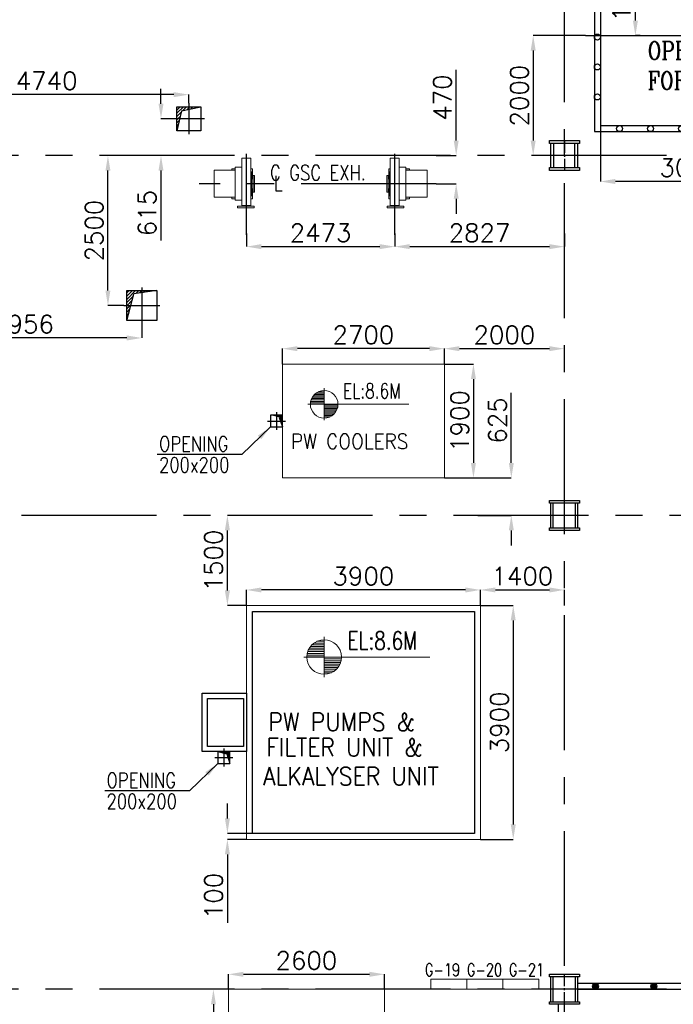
# Model space of a CAD drawing. Header units: inches. Extents: x 0 to 1544102, y 0 to 23144100.
# Tile 57 of 203: x 197257 to 208152, y 116935 to 133351. Entities that reach past the tile are written whole.
import ezdxf

# ---------------------------------------------------------------- set-up
doc = ezdxf.new("R2010")
doc.units = ezdxf.units.IN
doc.header["$LTSCALE"] = 1800
doc.header["$MEASUREMENT"] = 0
doc.linetypes.add('CENTER', pattern=[2, 1.25, -0.25, 0.25, -0.25])
doc.linetypes.add('CENTER2', pattern=[1.125, 0.75, -0.125, 0.125, -0.125])
doc.layers.get('0').update_dxf_attribs({"color": 253})
for name, color, linetype in [('AUX COL', 1, 'Continuous'), ('CEN', 2, 'CENTER'), ('GRID', 251, 'CENTER'), ('OPENING', 40, 'Continuous'), ('STEEL', 231, 'Continuous')]:
    doc.layers.add(name, color=color, linetype=linetype)
for name, color, linetype, lineweight in [('DIM', 4, 'Continuous', 18), ('EQUIP', 8, 'Continuous', 9), ('TEXT', 3, 'Continuous', 18)]:
    doc.layers.add(name, color=color, linetype=linetype, lineweight=lineweight)
doc.styles.add('HTX11', font='O8111901')
doc.styles.add('ROMANC', font='ROMANC.SHX')
doc.styles.add('ROMANS', font='romans.shx')
doc.styles.get("Standard").update_dxf_attribs({"font": 'arial.ttf'})
doc.dimstyles.new('STANDARD1', dxfattribs={"dimtxt": 300, "dimasz": 250, "dimexe": 0, "dimexo": 0, "dimgap": 80, "dimtad": 1, "dimdec": 0, "dimzin": 0, "dimdsep": 46, "dimtxsty": 'ROMANS', "dimcen": 0, "dimclrd": 4, "dimclre": 4, "dimclrt": 4, "dimadec": 0, "dimazin": 0, "dimtfac": 0.09, "dimtdec": 0, "dimtix": 1, "dimtofl": 0, "dimtmove": 0, "dimatfit": 3, "dimfxl": 1, "dimtolj": 1, "dimtzin": 0, "dimarcsym": 0})

# ---------------------------------------------------------------- blocks, each defined once
blk = doc.blocks.new('*D17')
at = {"layer": 'DIM', "color": 4, "lineweight": -2, "transparency": 16777216}
for p, q in [((106244, 79528), (107062, 79528)), ((107062, 76778), (107062, 79278)), ((106244, 76528), (107062, 76528))]:
    blk.add_line(p, q, dxfattribs=at)
at = {"layer": 'DIM', "color": 4, "transparency": 16777216}
for points in [[(107021, 79278), (107104, 79278), (107062, 79528)], [(107021, 76778), (107104, 76778), (107062, 76528)]]:
    blk.add_solid(points, dxfattribs=at)
at = {"layer": 'DIM', "color": 4, "transparency": 16777216, "insert": (106832, 78028), "char_height": 300, "attachment_point": 5, "rotation": 90, "style": 'ROMANS'}
blk.add_mtext('\\A1;3000', dxfattribs=at)
blk = doc.blocks.new('*D18')
at = {"layer": 'DIM', "color": 4, "lineweight": -2, "transparency": 16777216}
for p, q in [((99194, 79528), (99765, 79528)), ((99765, 79278), (99765, 76778)), ((99194, 76528), (99765, 76528))]:
    blk.add_line(p, q, dxfattribs=at)
at = {"layer": 'DIM', "color": 4, "transparency": 16777216}
for points in [[(99723, 79278), (99807, 79278), (99765, 79528)], [(99723, 76778), (99807, 76778), (99765, 76528)]]:
    blk.add_solid(points, dxfattribs=at)
at = {"layer": 'DIM', "color": 4, "transparency": 16777216, "insert": (99535, 78028), "char_height": 300, "attachment_point": 5, "rotation": 90, "style": 'ROMANS'}
blk.add_mtext('\\A1;3000', dxfattribs=at)
blk = doc.blocks.new('*D19')
at = {"layer": 'DIM', "color": 4, "lineweight": -2, "transparency": 16777216}
for p, q in [((96194, 76528), (96194, 75596)), ((99194, 76618), (99194, 75596)), ((98944, 75596), (96444, 75596))]:
    blk.add_line(p, q, dxfattribs=at)
at = {"layer": 'DIM', "color": 4, "transparency": 16777216}
for points in [[(96444, 75638), (96444, 75554), (96194, 75596)], [(98944, 75638), (98944, 75554), (99194, 75596)]]:
    blk.add_solid(points, dxfattribs=at)
at = {"layer": 'DIM', "color": 4, "transparency": 16777216, "insert": (97694, 75826), "char_height": 300, "attachment_point": 5, "style": 'ROMANS'}
blk.add_mtext('\\A1;3000', dxfattribs=at)
blk = doc.blocks.new('*D20')
at = {"layer": 'DIM', "color": 4, "lineweight": -2, "transparency": 16777216}
for p, q in [((100544, 76528), (100544, 75581)), ((106244, 76645), (106244, 75581)), ((100794, 75581), (105994, 75581))]:
    blk.add_line(p, q, dxfattribs=at)
at = {"layer": 'DIM', "color": 4, "transparency": 16777216}
for points in [[(100794, 75623), (100794, 75540), (100544, 75581)], [(105994, 75623), (105994, 75540), (106244, 75581)]]:
    blk.add_solid(points, dxfattribs=at)
at = {"layer": 'DIM', "color": 4, "transparency": 16777216, "insert": (103394, 75811), "char_height": 300, "attachment_point": 5, "style": 'ROMANS'}
blk.add_mtext('\\A1;5700', dxfattribs=at)
blk = doc.blocks.new('*D21')
at = {"layer": 'DIM', "color": 4, "lineweight": -2, "transparency": 16777216}
for p, q in [((104744, 79953), (104744, 80120)), ((104994, 80120), (106344, 80120)), ((106594, 79953), (106594, 80120))]:
    blk.add_line(p, q, dxfattribs=at)
at = {"layer": 'DIM', "color": 4, "transparency": 16777216}
for points in [[(104994, 80162), (104994, 80078), (104744, 80120)], [(106344, 80162), (106344, 80078), (106594, 80120)]]:
    blk.add_solid(points, dxfattribs=at)
at = {"layer": 'DIM', "color": 4, "transparency": 16777216, "insert": (105669, 80350), "char_height": 300, "attachment_point": 5, "style": 'ROMANS'}
blk.add_mtext('\\A1;1850', dxfattribs=at)
blk = doc.blocks.new('*D22')
at = {"layer": 'DIM', "color": 4, "lineweight": -2, "transparency": 16777216}
for p, q in [((95594, 79953), (95594, 80120)), ((97444, 80120), (95844, 80120)), ((97694, 79953), (97694, 80120))]:
    blk.add_line(p, q, dxfattribs=at)
at = {"layer": 'DIM', "color": 4, "transparency": 16777216}
for points in [[(95844, 80162), (95844, 80078), (95594, 80120)], [(97444, 80162), (97444, 80078), (97694, 80120)]]:
    blk.add_solid(points, dxfattribs=at)
at = {"layer": 'DIM', "color": 4, "transparency": 16777216, "insert": (96644, 80350), "char_height": 300, "attachment_point": 5, "style": 'ROMANS'}
blk.add_mtext('\\A1;2100', dxfattribs=at)
blk = doc.blocks.new('*D23')
at = {"layer": 'DIM', "color": 4, "lineweight": -2, "transparency": 16777216}
for p, q in [((95944, 78028), (95074, 78028)), ((95074, 77778), (95074, 76278)), ((95344, 76028), (95074, 76028))]:
    blk.add_line(p, q, dxfattribs=at)
at = {"layer": 'DIM', "color": 4, "transparency": 16777216}
for points in [[(95032, 77778), (95116, 77778), (95074, 78028)], [(95032, 76278), (95116, 76278), (95074, 76028)]]:
    blk.add_solid(points, dxfattribs=at)
at = {"layer": 'DIM', "color": 4, "transparency": 16777216, "insert": (94844, 77028), "char_height": 300, "attachment_point": 5, "rotation": 90, "style": 'ROMANS'}
blk.add_mtext('\\A1;2000', dxfattribs=at)
blk = doc.blocks.new('*D24')
at = {"layer": 'DIM', "color": 4, "lineweight": -2, "transparency": 16777216}
for p, q in [((97694, 79953), (97694, 80120)), ((97944, 80120), (98944, 80120)), ((99194, 79528), (99194, 80120))]:
    blk.add_line(p, q, dxfattribs=at)
at = {"layer": 'DIM', "color": 4, "transparency": 16777216}
for points in [[(97944, 80162), (97944, 80078), (97694, 80120)], [(98944, 80162), (98944, 80078), (99194, 80120)]]:
    blk.add_solid(points, dxfattribs=at)
at = {"layer": 'DIM', "color": 4, "transparency": 16777216, "insert": (98444, 80350), "char_height": 300, "attachment_point": 5, "style": 'ROMANS'}
blk.add_mtext('\\A1;1500', dxfattribs=at)
blk = doc.blocks.new('*D25')
at = {"layer": 'DIM', "color": 4, "lineweight": -2, "transparency": 16777216}
for p, q in [((96856, 79528), (96778, 79528)), ((96778, 78278), (96778, 79278)), ((96856, 78028), (96778, 78028))]:
    blk.add_line(p, q, dxfattribs=at)
at = {"layer": 'DIM', "color": 4, "transparency": 16777216}
for points in [[(96736, 79278), (96820, 79278), (96778, 79528)], [(96736, 78278), (96820, 78278), (96778, 78028)]]:
    blk.add_solid(points, dxfattribs=at)
at = {"layer": 'DIM', "color": 4, "transparency": 16777216, "insert": (96548, 78778), "char_height": 300, "attachment_point": 5, "rotation": 90, "style": 'ROMANS'}
blk.add_mtext('\\A1;1500', dxfattribs=at)
blk = doc.blocks.new('*D26')
at = {"layer": 'DIM', "color": 4, "lineweight": -2, "transparency": 16777216}
for p, q in [((104744, 78813), (104744, 78909)), ((104994, 78909), (105994, 78909)), ((106244, 78813), (106244, 78909))]:
    blk.add_line(p, q, dxfattribs=at)
at = {"layer": 'DIM', "color": 4, "transparency": 16777216}
for points in [[(104994, 78950), (104994, 78867), (104744, 78909)], [(105994, 78950), (105994, 78867), (106244, 78909)]]:
    blk.add_solid(points, dxfattribs=at)
at = {"layer": 'DIM', "color": 4, "transparency": 16777216, "insert": (105494, 79139), "char_height": 300, "attachment_point": 5, "style": 'ROMANS'}
blk.add_mtext('\\A1;1500', dxfattribs=at)
blk = doc.blocks.new('*D27')
at = {"layer": 'DIM', "color": 4, "lineweight": -2, "transparency": 16777216}
for p, q in [((102044, 79953), (102044, 80120)), ((104494, 80120), (102294, 80120)), ((104744, 79953), (104744, 80120))]:
    blk.add_line(p, q, dxfattribs=at)
at = {"layer": 'DIM', "color": 4, "transparency": 16777216}
for points in [[(102294, 80162), (102294, 80078), (102044, 80120)], [(104494, 80162), (104494, 80078), (104744, 80120)]]:
    blk.add_solid(points, dxfattribs=at)
at = {"layer": 'DIM', "color": 4, "transparency": 16777216, "insert": (103394, 80350), "char_height": 300, "attachment_point": 5, "style": 'ROMANS'}
blk.add_mtext('\\A1;2700', dxfattribs=at)
blk = doc.blocks.new('*X7')
at = {"color": 0}
for p, q in [((36154, 29375), (36330, 29375)), ((36183, 29400), (36330, 29400)), ((36226, 29425), (36330, 29425)), ((36081, 29225), (36330, 29225)), ((36085, 29250), (36330, 29250)), ((36092, 29275), (36330, 29275)), ((36102, 29300), (36330, 29300)), ((36115, 29325), (36330, 29325)), ((36132, 29350), (36330, 29350)), ((36080, 29200), (36330, 29200))]:
    blk.add_line(p, q, dxfattribs=at)
blk = doc.blocks.new('LL')
for p, q in [((-711, 0), (-711, 423)), ((-1136, 0), (-711, 0)), ((1493, 0), (-711, 0)), ((-711, 0), (-711, -418))]:
    blk.add_line(p, q)
for start, end in [(90, 180), (0, 90), (180, 270), (270, 0)]:
    blk.add_arc((-711, 0), 360, start, end)
at = {"xscale": 1.439999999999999, "yscale": 1.439999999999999, "zscale": 1.439999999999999}
blk.add_blockref('*X7', (-53026, -42044), dxfattribs=at)
at = {"xscale": 1.439999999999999, "yscale": 1.439999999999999, "zscale": 1.439999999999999, "rotation": 180}
blk.add_blockref('*X7', (51604, 42044), dxfattribs=at)
at = {"flags": 4}
blk.add_attdef('LEVEL', (-222, 154), '', height=432, dxfattribs=at)
blk = doc.blocks.new('*D49')
at = {"layer": 'DIM', "color": 4, "lineweight": -2, "transparency": 16777216}
for p, q in [((201036, 125085), (200719, 125085)), ((200719, 123835), (200719, 124835)), ((201036, 123585), (200719, 123585))]:
    blk.add_line(p, q, dxfattribs=at)
at = {"layer": 'DIM', "color": 4, "transparency": 16777216}
for points in [[(200677, 124835), (200761, 124835), (200719, 125085)], [(200677, 123835), (200761, 123835), (200719, 123585)]]:
    blk.add_solid(points, dxfattribs=at)
at = {"layer": 'DIM', "color": 4, "transparency": 16777216, "insert": (200489, 124335), "char_height": 300, "attachment_point": 5, "rotation": 90, "style": 'ROMANS'}
blk.add_mtext('\\A1;1500', dxfattribs=at)
blk = doc.blocks.new('*D50')
at = {"layer": 'DIM', "color": 4, "lineweight": -2, "transparency": 16777216}
for p, q in [((204936, 123585), (204936, 123843)), ((205186, 123843), (206086, 123843)), ((206336, 123585), (206336, 123843))]:
    blk.add_line(p, q, dxfattribs=at)
at = {"layer": 'DIM', "color": 4, "transparency": 16777216}
for points in [[(205186, 123885), (205186, 123801), (204936, 123843)], [(206086, 123885), (206086, 123801), (206336, 123843)]]:
    blk.add_solid(points, dxfattribs=at)
at = {"layer": 'DIM', "color": 4, "transparency": 16777216, "insert": (205636, 124073), "char_height": 300, "attachment_point": 5, "style": 'ROMANS'}
blk.add_mtext('\\A1;1400', dxfattribs=at)
blk = doc.blocks.new('*D51')
at = {"layer": 'DIM', "color": 4, "lineweight": -2, "transparency": 16777216}
for p, q in [((201036, 123585), (201036, 123843)), ((204686, 123843), (201286, 123843)), ((204936, 123585), (204936, 123843))]:
    blk.add_line(p, q, dxfattribs=at)
at = {"layer": 'DIM', "color": 4, "transparency": 16777216}
for points in [[(201286, 123885), (201286, 123801), (201036, 123843)], [(204686, 123885), (204686, 123801), (204936, 123843)]]:
    blk.add_solid(points, dxfattribs=at)
at = {"layer": 'DIM', "color": 4, "transparency": 16777216, "insert": (202986, 124073), "char_height": 300, "attachment_point": 5, "style": 'ROMANS'}
blk.add_mtext('\\A1;3900', dxfattribs=at)
blk = doc.blocks.new('*D39')
at = {"layer": 'DIM', "color": 4, "lineweight": -2, "transparency": 16777216}
for p, q in [((204936, 123585), (205484, 123585)), ((205484, 123335), (205484, 119935)), ((204936, 119685), (205484, 119685))]:
    blk.add_line(p, q, dxfattribs=at)
at = {"layer": 'DIM', "color": 4, "transparency": 16777216}
for points in [[(205442, 123335), (205526, 123335), (205484, 123585)], [(205442, 119935), (205526, 119935), (205484, 119685)]]:
    blk.add_solid(points, dxfattribs=at)
at = {"layer": 'DIM', "color": 4, "transparency": 16777216, "insert": (205254, 121635), "char_height": 300, "attachment_point": 5, "rotation": 90, "style": 'ROMANS'}
blk.add_mtext('\\A1;3900', dxfattribs=at)
blk = doc.blocks.new('*D40')
at = {"layer": 'DIM', "color": 4, "lineweight": -2, "transparency": 16777216}
for p, q in [((200719, 120035), (200719, 120285)), ((201136, 119785), (200719, 119785)), ((201036, 119685), (200719, 119685)), ((200719, 119435), (200719, 118296))]:
    blk.add_line(p, q, dxfattribs=at)
at = {"layer": 'DIM', "color": 4, "transparency": 16777216}
for points in [[(200677, 120035), (200761, 120035), (200719, 119785)], [(200677, 119435), (200761, 119435), (200719, 119685)]]:
    blk.add_solid(points, dxfattribs=at)
at = {"layer": 'DIM', "color": 4, "transparency": 16777216, "insert": (200489, 118741), "char_height": 300, "attachment_point": 5, "rotation": 90, "style": 'ROMANS'}
blk.add_mtext('\\A1;100', dxfattribs=at)
blk = doc.blocks.new('*D41')
at = {"layer": 'DIM', "color": 4, "lineweight": -2, "transparency": 16777216}
for p, q in [((204336, 127610), (204336, 127866)), ((204586, 127866), (206086, 127866)), ((206336, 127610), (206336, 127866))]:
    blk.add_line(p, q, dxfattribs=at)
at = {"layer": 'DIM', "color": 4, "transparency": 16777216}
for points in [[(204586, 127908), (204586, 127824), (204336, 127866)], [(206086, 127908), (206086, 127824), (206336, 127866)]]:
    blk.add_solid(points, dxfattribs=at)
at = {"layer": 'DIM', "color": 4, "transparency": 16777216, "insert": (205336, 128096), "char_height": 300, "attachment_point": 5, "style": 'ROMANS'}
blk.add_mtext('\\A1;2000', dxfattribs=at)
blk = doc.blocks.new('*D42')
at = {"layer": 'DIM', "color": 4, "lineweight": -2, "transparency": 16777216}
for p, q in [((201636, 127610), (201636, 127866)), ((204086, 127866), (201886, 127866)), ((204336, 127610), (204336, 127866))]:
    blk.add_line(p, q, dxfattribs=at)
at = {"layer": 'DIM', "color": 4, "transparency": 16777216}
for points in [[(201886, 127908), (201886, 127824), (201636, 127866)], [(204086, 127908), (204086, 127824), (204336, 127866)]]:
    blk.add_solid(points, dxfattribs=at)
at = {"layer": 'DIM', "color": 4, "transparency": 16777216, "insert": (202986, 128096), "char_height": 300, "attachment_point": 5, "style": 'ROMANS'}
blk.add_mtext('\\A1;2700', dxfattribs=at)
blk = doc.blocks.new('*D43')
at = {"layer": 'DIM', "color": 4, "lineweight": -2, "transparency": 16777216}
for p, q in [((204336, 127610), (204821, 127610)), ((204821, 127360), (204821, 125960)), ((204336, 125710), (204821, 125710))]:
    blk.add_line(p, q, dxfattribs=at)
at = {"layer": 'DIM', "color": 4, "transparency": 16777216}
for points in [[(204779, 127360), (204862, 127360), (204821, 127610)], [(204779, 125960), (204862, 125960), (204821, 125710)]]:
    blk.add_solid(points, dxfattribs=at)
at = {"layer": 'DIM', "color": 4, "transparency": 16777216, "insert": (204591, 126660), "char_height": 300, "attachment_point": 5, "rotation": 90, "style": 'ROMANS'}
blk.add_mtext('\\A1;1900', dxfattribs=at)
blk = doc.blocks.new('*D44')
at = {"layer": 'DIM', "color": 4, "lineweight": -2, "transparency": 16777216}
for p, q in [((205452, 125960), (205452, 127127)), ((204336, 125710), (205452, 125710)), ((204894, 125085), (205452, 125085)), ((205452, 124835), (205452, 124585))]:
    blk.add_line(p, q, dxfattribs=at)
at = {"layer": 'DIM', "color": 4, "transparency": 16777216}
for points in [[(205410, 125960), (205494, 125960), (205452, 125710)], [(205410, 124835), (205494, 124835), (205452, 125085)]]:
    blk.add_solid(points, dxfattribs=at)
at = {"layer": 'DIM', "color": 4, "transparency": 16777216, "insert": (205222, 126668), "char_height": 300, "attachment_point": 5, "rotation": 90, "style": 'ROMANS'}
blk.add_mtext('\\A1;625', dxfattribs=at)
blk = doc.blocks.new('*D238')
at = {"layer": 'DIM', "color": 4, "lineweight": -2, "transparency": 16777216}
for p, q in [((540, -2997), (540, -3218)), ((3013, -3023), (3013, -3218)), ((790, -3218), (2763, -3218))]:
    blk.add_line(p, q, dxfattribs=at)
at = {"layer": 'DIM', "color": 4, "transparency": 16777216}
for points in [[(790, -3176), (790, -3260), (540, -3218)], [(2763, -3176), (2763, -3260), (3013, -3218)]]:
    blk.add_solid(points, dxfattribs=at)
at = {"layer": 'DIM', "color": 4, "transparency": 16777216, "insert": (1776, -2988), "char_height": 300, "attachment_point": 5, "style": 'ROMANS'}
blk.add_mtext('\\A1;2473', dxfattribs=at)
blk = doc.blocks.new('*D233')
at = {"layer": 'DIM', "color": 4, "lineweight": -2, "transparency": 16777216}
for p, q in [((-5160, -4502), (-5160, -4741)), ((-1204, -4502), (-1204, -4741)), ((-1454, -4741), (-4910, -4741))]:
    blk.add_line(p, q, dxfattribs=at)
at = {"layer": 'DIM', "color": 4, "transparency": 16777216}
for points in [[(-4910, -4699), (-4910, -4782), (-5160, -4741)], [(-1454, -4699), (-1454, -4782), (-1204, -4741)]]:
    blk.add_solid(points, dxfattribs=at)
at = {"layer": 'DIM', "color": 4, "transparency": 16777216, "insert": (-3182, -4511), "char_height": 300, "attachment_point": 5, "style": 'ROMANS'}
blk.add_mtext('\\A1;3956', dxfattribs=at)
blk = doc.blocks.new('*D234')
at = {"layer": 'DIM', "color": 4, "lineweight": -2, "transparency": 16777216}
for p, q in [((-1506, -1700), (-1768, -1700)), ((-1768, -3950), (-1768, -1950)), ((-1506, -4200), (-1768, -4200))]:
    blk.add_line(p, q, dxfattribs=at)
at = {"layer": 'DIM', "color": 4, "transparency": 16777216}
for points in [[(-1810, -1950), (-1727, -1950), (-1768, -1700)], [(-1810, -3950), (-1727, -3950), (-1768, -4200)]]:
    blk.add_solid(points, dxfattribs=at)
at = {"layer": 'DIM', "color": 4, "transparency": 16777216, "insert": (-1998, -2950), "char_height": 300, "attachment_point": 5, "rotation": 90, "style": 'ROMANS'}
blk.add_mtext('\\A1;2500', dxfattribs=at)
blk = doc.blocks.new('*D235')
at = {"layer": 'DIM', "color": 4, "lineweight": -2, "transparency": 16777216}
for p, q in [((-5160, -825), (-5160, -684)), ((-670, -684), (-4910, -684)), ((-420, -825), (-420, -684))]:
    blk.add_line(p, q, dxfattribs=at)
at = {"layer": 'DIM', "color": 4, "transparency": 16777216}
for points in [[(-4910, -642), (-4910, -726), (-5160, -684)], [(-670, -642), (-670, -726), (-420, -684)]]:
    blk.add_solid(points, dxfattribs=at)
at = {"layer": 'DIM', "color": 4, "transparency": 16777216, "insert": (-2790, -454), "char_height": 300, "attachment_point": 5, "style": 'ROMANS'}
blk.add_mtext('\\A1;4740', dxfattribs=at)
blk = doc.blocks.new('*D236')
at = {"layer": 'DIM', "color": 4, "lineweight": -2, "transparency": 16777216}
for p, q in [((-884, -835), (-884, -585)), ((-680, -1085), (-884, -1085)), ((-680, -1700), (-884, -1700)), ((-884, -1950), (-884, -3117))]:
    blk.add_line(p, q, dxfattribs=at)
at = {"layer": 'DIM', "color": 4, "transparency": 16777216}
for points in [[(-925, -835), (-842, -835), (-884, -1085)], [(-925, -1950), (-842, -1950), (-884, -1700)]]:
    blk.add_solid(points, dxfattribs=at)
at = {"layer": 'DIM', "color": 4, "transparency": 16777216, "insert": (-1114, -2659), "char_height": 300, "attachment_point": 5, "rotation": 90, "style": 'ROMANS'}
blk.add_mtext('\\A1;615', dxfattribs=at)
blk = doc.blocks.new('*D237')
at = {"layer": 'DIM', "color": 4, "lineweight": -2, "transparency": 16777216}
for p, q in [((4037, -1450), (4037, -269)), ((3701, -1700), (4037, -1700)), ((3701, -2170), (4037, -2170)), ((4037, -2420), (4037, -2670))]:
    blk.add_line(p, q, dxfattribs=at)
at = {"layer": 'DIM', "color": 4, "transparency": 16777216}
for points in [[(3995, -1450), (4078, -1450), (4037, -1700)], [(3995, -2420), (4078, -2420), (4037, -2170)]]:
    blk.add_solid(points, dxfattribs=at)
at = {"layer": 'DIM', "color": 4, "transparency": 16777216, "insert": (3807, -734), "char_height": 300, "attachment_point": 5, "rotation": 90, "style": 'ROMANS'}
blk.add_mtext('\\A1;470', dxfattribs=at)
blk = doc.blocks.new('*D239')
at = {"layer": 'DIM', "color": 4, "lineweight": -2, "transparency": 16777216}
for p, q in [((3013, -2997), (3013, -3218)), ((5840, -2997), (5840, -3218)), ((3263, -3218), (5590, -3218))]:
    blk.add_line(p, q, dxfattribs=at)
at = {"layer": 'DIM', "color": 4, "transparency": 16777216}
for points in [[(3263, -3176), (3263, -3260), (3013, -3218)], [(5590, -3176), (5590, -3260), (5840, -3218)]]:
    blk.add_solid(points, dxfattribs=at)
at = {"layer": 'DIM', "color": 4, "transparency": 16777216, "insert": (4426, -2988), "char_height": 300, "attachment_point": 5, "style": 'ROMANS'}
blk.add_mtext('\\A1;2827', dxfattribs=at)
blk = doc.blocks.new('JUNCTION BOXES & IRs')
at = {"layer": 'EQUIP', "ltscale": 0.2}
for points in [[(-29475, -7900), (-28875, -7900), (-28875, -7730), (-29475, -7730)], [(-28875, -7900), (-28275, -7900), (-28275, -7730), (-28875, -7730)], [(-28275, -7900), (-27675, -7900), (-27675, -7730), (-28275, -7730)]]:
    blk.add_lwpolyline(points, close=True, dxfattribs=at)
at = {"layer": 'EQUIP', "style": 'ROMANS', "width": 0.75}
for s, p in [('G-19', (-29575, -7680)), ('G-20', (-28875, -7680)), ('G-21', (-28175, -7680))]:
    blk.add_text(s, height=210, dxfattribs=at).set_placement(p)
blk = doc.blocks.new('AUX COLUMNS')
at = {"color": 2, "linetype": 'CENTER2', "ltscale": 0.15}
for p, q in [((-184038, 66165), (-184038, 65665)), ((-183813, 65915), (-184263, 65915)), ((-184038, 59665), (-184038, 60165)), ((-183813, 59915), (-184263, 59915)), ((-184038, 51765), (-184038, 52265)), ((-183813, 52015), (-184263, 52015))]:
    blk.add_line(p, q, dxfattribs=at)
at = {"layer": 'AUX COL'}
for p, q in [((-184263, 65715), (-184263, 66115)), ((-184213, 65715), (-184213, 66115)), ((-183863, 65715), (-183863, 66115)), ((-183813, 65715), (-183813, 66115)), ((-184263, 59710), (-184263, 60120)), ((-184223, 59710), (-184223, 60120)), ((-183853, 59710), (-183853, 60120)), ((-183813, 59710), (-183813, 60120)), ((-184263, 51805), (-184263, 52225)), ((-184223, 51805), (-184223, 52225)), ((-183853, 51805), (-183853, 52225)), ((-183813, 51805), (-183813, 52225))]:
    blk.add_line(p, q, dxfattribs=at)
for points in [[(-184288, 66165), (-183788, 66165), (-183788, 66115), (-184288, 66115)], [(-184288, 65715), (-183788, 65715), (-183788, 65665), (-184288, 65665)], [(-184288, 60165), (-183788, 60165), (-183788, 60120), (-184288, 60120)], [(-184288, 59710), (-183788, 59710), (-183788, 59665), (-184288, 59665)], [(-184288, 52265), (-183788, 52265), (-183788, 52225), (-184288, 52225)], [(-184288, 51805), (-183788, 51805), (-183788, 51765), (-184288, 51765)]]:
    blk.add_lwpolyline(points, close=True, dxfattribs=at)
at = {"layer": 'GRID'}
for p, q in [((-171538, 65915), (-243038, 65915)), ((-136838, 59915), (-243038, 59915)), ((-171538, 52015), (-243038, 52015))]:
    blk.add_line(p, q, dxfattribs=at)
blk = doc.blocks.new('*D255')
at = {"layer": 'DIM', "color": 4, "lineweight": -2, "transparency": 16777216}
for p, q in [((200736, 117185), (200736, 117435)), ((200986, 117435), (203086, 117435)), ((203336, 117185), (203336, 117435))]:
    blk.add_line(p, q, dxfattribs=at)
at = {"layer": 'DIM', "color": 4, "transparency": 16777216}
for points in [[(200986, 117477), (200986, 117393), (200736, 117435)], [(203086, 117477), (203086, 117393), (203336, 117435)]]:
    blk.add_solid(points, dxfattribs=at)
at = {"layer": 'DIM', "color": 4, "transparency": 16777216, "insert": (202036, 117665), "char_height": 300, "attachment_point": 5, "style": 'ROMANS'}
blk.add_mtext('\\A1;2600', dxfattribs=at)
blk = doc.blocks.new('*D254')
at = {"layer": 'DIM', "color": 4, "lineweight": -2, "transparency": 16777216}
for p, q in [((200736, 117185), (200486, 117185)), ((200486, 116935), (200486, 115635)), ((200736, 115385), (200486, 115385))]:
    blk.add_line(p, q, dxfattribs=at)
at = {"layer": 'DIM', "color": 4, "transparency": 16777216}
for points in [[(200445, 116935), (200528, 116935), (200486, 117185)], [(200445, 115635), (200528, 115635), (200486, 115385)]]:
    blk.add_solid(points, dxfattribs=at)
at = {"layer": 'DIM', "color": 4, "transparency": 16777216, "insert": (200256, 116285), "char_height": 300, "attachment_point": 5, "rotation": 90, "style": 'ROMANS'}
blk.add_mtext('\\A1;1800', dxfattribs=at)
blk = doc.blocks.new('CEP OPENING')
at = {"layer": 'CEN'}
for p, q in [((0, 1925), (0, -1925)), ((4350, 1925), (4350, -1925)), ((7050, 1925), (7050, -1925)), ((-1750, 0), (8800, 0))]:
    blk.add_line(p, q, dxfattribs=at)
at = {"layer": 'OPENING'}
for points in [[(-1600, -1600), (1600, -1600), (1600, 1600), (-1600, 1600)], [(-1500, -1500), (1500, -1500), (1500, 1500), (-1500, 1500)], [(2750, -1600), (8650, -1600), (8650, 1600), (2750, 1600)], [(2850, -1500), (8550, -1500), (8550, 1500), (2850, 1500)]]:
    blk.add_lwpolyline(points, close=True, dxfattribs=at)
for centre in [(-1550, 1501.2), (-1180.3, 1550), (-1180.3, 1550), (-663.8, 1550), (-663.8, 1550), (-147.3, 1550), (-147.3, 1550), (520.3, 1550), (520.3, 1550), (1056.4, 1550), (1056.4, 1550), (1419.7, 1550), (2800, 1501.2), (3619.7, 1550), (4119.7, 1550), (4619.7, 1550), (5119.7, 1550), (5619.7, 1550), (6119.7, 1550), (6619.7, 1550), (7119.7, 1550), (7619.7, 1550), (8419.7, 1550), (-1549.8, 977), (1549.8, 977), (2800.2, 977), (8599.8, 977), (-1549.8, 477), (1549.8, 477), (2800.2, 477), (8599.8, 477), (-1549.8, -23), (1549.8, -23), (2800.2, -23), (8599.8, -23), (-1549.8, -523), (1549.8, -523), (2800.2, -523), (8599.8, -523), (-1549.8, -1023), (1549.8, -1023), (2800.2, -1023), (8599.8, -1023), (-1180.3, -1550), (-1180.3, -1550), (-663.8, -1550), (-663.8, -1550), (-147.3, -1550), (-147.3, -1550), (520.3, -1550), (520.3, -1550), (1056.4, -1550), (1056.4, -1550), (1419.7, -1550), (2850.2, -1539), (3719.7, -1543.9), (4180.8, -1553.6), (4677.5, -1546.2), (5119.7, -1548), (5619.7, -1548), (6119.7, -1548), (6619.7, -1548), (7119.7, -1548), (7619.7, -1548), (8469.7, -1550)]:
    blk.add_circle(centre, 50, dxfattribs=at)
at = {"layer": 'STEEL', "flags": 128}
for points in [[(176.9, 916.9), (493.7, 1234.3)], [(189.7, 1080.6), (343.3, 1234.3)], [(189.7, 779), (645.2, 1234.3)], [(189.7, 628), (795.6, 1234.3)], [(189.7, 477.2), (947.1, 1234.3)], [(189.7, 1205.6), (573.7, 821.2)], [(311.3, 1234.3), (629.2, 916.9)], [(462.8, 1234.3), (725.2, 972)], [(613.2, 1234.3), (1319.3, 528.6)], [(764.7, 1234.3), (1319.3, 679.4)], [(835.1, 972), (1097.5, 1234.3)], [(915.1, 1234.3), (1319.3, 830.4)], [(931.1, 916.9), (1248.9, 1234.3)], [(986.5, 821.2), (1319.3, 1154.2)], [(1066.5, 1234.3), (1319.3, 981.2)], [(1216.9, 1234.3), (1319.3, 1132)], [(5555.1, 916.9), (5871.9, 1234.3)], [(5567.9, 1080.6), (5721.5, 1234.3)], [(5567.9, 779), (6023.4, 1234.3)], [(5567.9, 628), (6173.8, 1234.3)], [(5567.9, 477.2), (6325.2, 1234.3)], [(5567.9, 1205.6), (5951.9, 821.2)], [(5689.5, 1234.3), (6007.4, 916.9)], [(5841, 1234.3), (6103.4, 972)], [(5991.4, 1234.3), (6697.5, 528.6)], [(6142.8, 1234.3), (6697.5, 679.4)], [(6213.2, 972), (6475.6, 1234.3)], [(6293.2, 1234.3), (6697.5, 830.4)], [(6309.2, 916.9), (6627.1, 1234.3)], [(6364.7, 821.2), (6697.5, 1154.2)], [(6444.7, 1234.3), (6697.5, 981.2)], [(6595.1, 1234.3), (6697.5, 1132)], [(189.7, 1054.8), (1006.8, 238.1)], [(251.6, 992.3), (1006.8, 238.1)], [(553.5, 238.1), (1319.3, 1003.4)], [(5567.9, 1054.8), (6385, 238.1)], [(5629.8, 992.3), (6385, 238.1)], [(5931.6, 238.1), (6697.5, 1003.4)], [(176.9, 916.9), (852.1, 241.8)], [(700.7, 241.8), (1319.3, 852.6)], [(5555.1, 916.9), (6230.3, 241.8)], [(6078.8, 241.8), (6697.5, 852.6)], [(189.7, 753.2), (700.7, 241.8)], [(189.7, 326.4), (573.7, 710.8)], [(852.1, 241.8), (1319.3, 701.6)], [(986.5, 710.8), (1319.3, 377.8)], [(5567.9, 753.2), (6078.8, 241.8)], [(5567.9, 326.4), (5951.9, 710.8)], [(6230.3, 241.8), (6697.5, 701.6)], [(6364.7, 710.8), (6697.5, 377.8)], [(189.7, 602.2), (553.5, 238.1)], [(255.9, 241.8), (629.2, 615.1)], [(406.3, 241.8), (725.2, 560)], [(835.1, 560), (1154, 241.8)], [(931.1, 615.1), (1304.4, 241.8)], [(1006.8, 238.1), (1319.3, 550.8)], [(5567.9, 602.2), (5931.6, 238.1)], [(5634, 241.8), (6007.4, 615.1)], [(5784.4, 241.8), (6103.4, 560)], [(6213.2, 560), (6532.2, 241.8)], [(6309.2, 615.1), (6682.6, 241.8)], [(6385, 238.1), (6697.5, 550.8)], [(189.7, 451.4), (406.3, 241.8)], [(1154, 241.8), (1319.3, 400)], [(5567.9, 451.4), (5784.4, 241.8)], [(6532.2, 241.8), (6697.5, 400)]]:
    blk.add_lwpolyline(points, dxfattribs=at)
for points in [[(992.9, 766, 1), (566.3, 766, 1), (992.9, 766)], [(6371.1, 766, 1), (5944.4, 766, 1), (6371.1, 766)]]:
    blk.add_lwpolyline(points, format="xyb", dxfattribs=at)
at = {"layer": 'STEEL', "style": 'HTX11'}
for p in [(683.9, 602.5), (6062.1, 602.5)]:
    blk.add_text('R', height=333.3, dxfattribs=at).set_placement(p)
at = {"layer": 'TEXT', "char_height": 300, "width": 1654.964, "attachment_point": 1, "style": 'ROMANC'}
for insert in [(-710.4, -100), (4989.6, -100)]:
    blk.add_mtext('{\\W0.8;OPENING FOR CEP}', dxfattribs=dict(at, insert=insert))
at = {"layer": 'DIM'}
for base, p1, p2, picture, middle in [((-2100, 2092.3), (0, 1925), (-2100, 1925), '*D22', (-1050, 2322.3)), ((1500, 2092.3), (0, 1925), (1500, 1500), '*D24', (750, 2322.3)), ((4350, 2092.3), (7050, 1925), (4350, 1925), '*D27', (5700, 2322.3)), ((8900, 2092.3), (7050, 1925), (8900, 1925), '*D21', (7975, 2322.3)), ((8550, 881.1), (7050, 785.7), (8550, 785.7), '*D26', (7800, 1111.1)), ((-1500, -2431.5), (1500, -1409.9), (-1500, -1500), '*D19', (0, -2201.5)), ((8550, -2446.2), (2850, -1500), (8550, -1382.8), '*D20', (5700, -2216.2))]:
    dim = blk.add_linear_dim(base=base, p1=p1, p2=p2, dimstyle='STANDARD1', dxfattribs=at)
    dim.commit()
    dim.dimension.update_dxf_attribs({"geometry": picture, "text_midpoint": middle, "insert": (-97693.8, -78027.6)})
for base, p1, p2, picture, middle in [((-915.8, 1500), (-837.4, 0), (-837.4, 1500), '*D25', (-1145.8, 750)), ((2071.1, -1500), (1500, 1500), (1500, -1500), '*D18', (1841.1, 0)), ((9368.5, 1500), (8550, -1500), (8550, 1500), '*D17', (9138.5, 0)), ((-2619.9, -2000), (-1750, 0), (-2350, -2000), '*D23', (-2849.9, -1000))]:
    dim = blk.add_linear_dim(base=base, p1=p1, p2=p2, angle=90, dimstyle='STANDARD1', dxfattribs=at)
    dim.commit()
    dim.dimension.update_dxf_attribs({"geometry": picture, "text_midpoint": middle, "insert": (-97693.8, -78027.6)})
blk = doc.blocks.new('GSC EXHAUSTER')
at = {"layer": 'OPENING'}
h = blk.add_hatch(dxfattribs=at)
h.set_pattern_fill('ANSI31', color=256, scale=300, style=0)
h.set_pattern_definition([(45, (-91243.753, -77712.626), (-26.516504, 26.516504), [])])
h.paths.add_polyline_path([(-420, -928.5), (-420, -885), (-620, -885), (-620, -1085), (-573.7, -1085), (-543.7, -955.3)])
h.paths.add_polyline_path([(-420, -885), (-420, -928.5), (-220, -885)])
h.paths.add_polyline_path([(-573.7, -1085), (-620, -1085), (-620, -1285)])
h = blk.add_hatch(dxfattribs=at)
h.set_pattern_fill('ANSI31', color=256, scale=300, style=0)
h.set_pattern_definition([(45, (-66931.344, -68872.995), (-26.516504, 26.516504), [])])
h.paths.add_polyline_path([(-1454, -4450), (-1334.3, -4003.5), (-954, -3950), (-1454, -3950)])
at = {"layer": 'CEN'}
for p, q in [((-420, -825), (-420, -1345)), ((-160, -1085), (-680, -1085)), ((-1204, -3898.3), (-1204, -4501.7)), ((-1505.7, -4200), (-902.3, -4200))]:
    blk.add_line(p, q, dxfattribs=at)
at = {"layer": 'CEN', "flags": 128}
for points in [[(540, -3022.6), (540, -1670)], [(3013, -3022.6), (3013, -1670)], [(3701.3, -2170), (-244.9, -2170)]]:
    blk.add_lwpolyline(points, dxfattribs=at)
at = {"layer": 'EQUIP'}
for p, q in [((465, -2530), (465, -1745)), ((465, -1745), (615, -1745)), ((615, -1745), (615, -2530)), ((3088, -1745), (2938, -1745)), ((2938, -1745), (2938, -2530)), ((3088, -2530), (3088, -1745)), ((355, -1945), (0, -1945)), ((0, -1945), (0, -2395)), ((297, -1945), (297, -1920)), ((297, -1920), (355, -1920)), ((465, -1895), (355, -1895)), ((355, -1895), (355, -2445)), ((615, -1920), (640, -1920)), ((2938, -1920), (2913, -1920)), ((3088, -1895), (3198, -1895)), ((3198, -1895), (3198, -2445)), ((3256, -1920), (3198, -1920)), ((3198, -1945), (3553, -1945)), ((3256, -1945), (3256, -1920)), ((3553, -1945), (3553, -2395)), ((630, -2086), (650, -2086)), ((650, -2309.5), (650, -2030.5)), ((650, -2030.5), (675, -2030.5)), ((675, -2030.5), (675, -2309.5)), ((2903, -2030.5), (2878, -2030.5)), ((2878, -2030.5), (2878, -2309.5)), ((2903, -2309.5), (2903, -2030.5)), ((2923, -2086), (2903, -2086)), ((630, -2254), (650, -2254)), ((2923, -2254), (2903, -2254)), ((0, -2395), (355, -2395)), ((297, -2395), (297, -2420)), ((297, -2420), (355, -2420)), ((355, -2445), (465, -2445)), ((615, -2420), (640, -2420)), ((675, -2309.5), (650, -2309.5)), ((2878, -2309.5), (2903, -2309.5)), ((2938, -2420), (2913, -2420)), ((3198, -2445), (3088, -2445)), ((3553, -2395), (3198, -2395)), ((3256, -2420), (3198, -2420)), ((3256, -2395), (3256, -2420)), ((390.5, -2570), (390.5, -2545)), ((390.5, -2545), (669.5, -2545)), ((669.5, -2570), (390.5, -2570)), ((615, -2530), (465, -2530)), ((475, -2530), (475, -2545)), ((605, -2530), (605, -2545)), ((669.5, -2545), (669.5, -2570)), ((3162.5, -2545), (2883.5, -2545)), ((2883.5, -2545), (2883.5, -2570)), ((2883.5, -2570), (3162.5, -2570)), ((2938, -2530), (3088, -2530)), ((2948, -2530), (2948, -2545)), ((3078, -2530), (3078, -2545)), ((3162.5, -2570), (3162.5, -2545))]:
    blk.add_line(p, q, dxfattribs=at)
at = {"layer": 'EQUIP', "flags": 128}
for points in [[(640, -2086), (640, -1920)], [(2913, -2086), (2913, -1920)], [(615, -2370), (630, -2370), (630, -1970), (615, -1970)], [(2938, -2370), (2923, -2370), (2923, -1970), (2938, -1970)], [(640, -2420), (640, -2254)], [(2913, -2420), (2913, -2254)]]:
    blk.add_lwpolyline(points, dxfattribs=at)
at = {"layer": 'OPENING'}
for p, q in [((-543.7, -955.3), (-620, -1285)), ((-543.7, -955.3), (-220, -885)), ((-1454, -4450), (-1334.3, -4003.5)), ((-954, -3950), (-1334.3, -4003.5))]:
    blk.add_line(p, q, dxfattribs=at)
at = {"layer": 'OPENING', "elevation": -502.7}
blk.add_lwpolyline([(-620, -885), (-220, -885), (-220, -1285), (-620, -1285)], close=True, dxfattribs=at)
at = {"layer": 'OPENING'}
blk.add_lwpolyline([(-1454, -3950), (-954, -3950), (-954, -4450), (-1454, -4450)], close=True, dxfattribs=at)
at = {"layer": 'TEXT', "style": 'ROMANS', "width": 0.8}
for s, p in [('C', (933.4, -2110.4)), ('GSC EXH.', (1254.4, -2110.4)), ('L', (996.7, -2289.4))]:
    blk.add_text(s, height=250, dxfattribs=at).set_placement(p)
at = {"layer": 'DIM'}
for base, p1, p2, picture, middle in [((-5160, -684), (-420, -825), (-5160, -825), '*D235', (-2790, -454)), ((3013, -1865.3), (540, -2996.5), (3013, -1670), '*D238', (1776.5, -2987.9)), ((5840, -3217.9), (3013, -2996.5), (5840, -2996.5), '*D239', (4426.5, -2987.9)), ((-5160, -4740.6), (-1204, -4501.7), (-5160, -4501.7), '*D233', (-3182, -4510.6))]:
    dim = blk.add_linear_dim(base=base, p1=p1, p2=p2, dimstyle='STANDARD1', dxfattribs=at)
    dim.commit()
    dim.dimension.update_dxf_attribs({"geometry": picture, "text_midpoint": middle})
for base, p1, p2, picture, middle in [((4036.7, -2170), (3701.3, -1700), (3701.3, -2170), '*D237', (4036.7, -734.3)), ((-883.8, -1700), (-680, -1085), (-680, -1700), '*D236', (-883.8, -2658.6))]:
    dim = blk.add_linear_dim(base=base, p1=p1, p2=p2, angle=90, dimstyle='STANDARD1', dxfattribs=at)
    dim.commit()
    dim.dimension.update_dxf_attribs({"geometry": picture, "text_midpoint": middle, "dimtype": 128})
dim = blk.add_linear_dim(base=(-1768.4, -1700), p1=(-1505.7, -4200), p2=(-1505.7, -1700), angle=90, dimstyle='STANDARD1', dxfattribs=at)
dim.commit()
dim.dimension.update_dxf_attribs({"geometry": '*D234', "text_midpoint": (-1998.4, -2950)})

msp = doc.modelspace()

# ---------------------------------------------------------------- hatches: boundary and pattern name
h = msp.add_hatch(color=256)
h.dxf.hatch_style = 1
h.paths.add_polyline_path([(206905.16, 117234.89, 1), (206805.16, 117234.89, 1)])
h = msp.add_hatch(color=256)
h.dxf.hatch_style = 1
h.paths.add_polyline_path([(207876.75, 117234.89, 1), (207776.75, 117234.89, 1)])
at = {"layer": 'OPENING'}
for points in [[(201436.2, 126759.89), (201582.67, 126720.44), (201636.2, 126559.89), (201636.2, 126759.89)], [(200561.2, 121149.89), (200707.67, 121110.44), (200761.2, 120949.89), (200761.2, 121149.89)]]:
    msp.add_hatch(color=8, dxfattribs=at).paths.add_polyline_path(points)

# ---------------------------------------------------------------- linework, layer by layer
for points in [[(206561.2, 117284.89), (217111.2, 117284.89)], [(206561.2, 117184.89), (217111.2, 117184.89)], [(206561.2, 117184.89), (217111.2, 117184.89)], [(206236.2, 111984.89), (206236.2, 116934.89)], [(206336.2, 111984.89), (206336.2, 116934.89)], [(206336.2, 111984.89), (206336.2, 116934.89)]]:
    msp.add_lwpolyline(points)
for centre in [(206855.16, 117234.89), (207826.75, 117234.89)]:
    msp.add_circle(centre, 50)
at = {"layer": 'CEN'}
for p, q in [((201536.07, 126809.89), (201536.07, 126509.89)), ((201386.07, 126659.89), (201686.07, 126659.89)), ((200661.2, 121199.89), (200661.2, 120899.89)), ((200511.2, 121049.89), (200811.2, 121049.89))]:
    msp.add_line(p, q, dxfattribs=at)
at = {"layer": 'EQUIP'}
for points in [[(201636.2, 125709.89), (201636.2, 127609.89), (204336.2, 127609.89), (204336.2, 125709.89)], [(204936.2, 119684.89), (201036.2, 119684.89), (201036.2, 123584.89), (204936.2, 123584.89)], [(200736.2, 117184.89), (203336.2, 117184.89), (203336.2, 115384.89), (200736.2, 115384.89)]]:
    msp.add_lwpolyline(points, close=True, dxfattribs=at)
msp.add_lwpolyline([(204936.2, 121914.89), (204936.2, 119684.89), (202086.2, 119684.89)], dxfattribs=at)
at = {"layer": 'GRID'}
msp.add_line((206336.2, 103174.13), (206336.2, 157584.89), dxfattribs=at)
at = {"layer": 'OPENING'}
for p, q in [((201582.67, 126720.44), (201636.2, 126559.89)), ((200561.2, 121149.89), (200707.67, 121110.44)), ((200707.67, 121110.44), (200761.2, 120949.89))]:
    msp.add_line(p, q, dxfattribs=at)
for points in [[(201436.2, 126559.89), (201636.2, 126559.89), (201636.2, 126759.89), (201436.2, 126759.89)], [(201136.2, 123484.89), (204836.2, 123484.89), (204836.2, 119784.89), (201136.2, 119784.89)], [(200386.2, 121234.89), (200386.2, 122034.89), (200986.2, 122034.89), (200986.2, 121234.89)], [(200561.2, 120949.89), (200761.2, 120949.89), (200761.2, 121149.89), (200561.2, 121149.89)]]:
    msp.add_lwpolyline(points, close=True, dxfattribs=at)
msp.add_lwpolyline([(200301.2, 121149.89), (200301.2, 122119.89), (201036.2, 122119.89), (201036.2, 121149.89), (200301.2, 121149.89)], dxfattribs=at)

# ---------------------------------------------------------------- block references
for name, p in [('JUNCTION BOXES & IRs', (233586.2, 125084.89)), ('CEP OPENING', (208436.2, 133084.89)), ('GSC EXHAUSTER', (200496.2, 132784.89))]:
    msp.add_blockref(name, p)
at = {"layer": 'AUX COL'}
msp.add_blockref('AUX COLUMNS', (390374.01, 65169.86), dxfattribs=at)
at = {"layer": 'TEXT'}
ref = msp.add_blockref('LL', (202787.27, 126938.87), dxfattribs=dict(at, xscale=0.6400000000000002, yscale=0.6400000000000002, zscale=0.6400000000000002))
ref.add_attrib('LEVEL', 'EL:8.6M', (202645.36, 127037.55), dxfattribs={"layer": '0', "height": 250, "style": 'ROMANS', "width": 0.75, "flags": 4})
ref = msp.add_blockref('LL', (202901.06, 122724.64), dxfattribs=dict(at, xscale=0.8, yscale=0.8, zscale=0.8))
ref.add_attrib('LEVEL', 'EL:8.6M', (202723.67, 122847.99), dxfattribs={"layer": '0', "height": 300, "style": 'ROMANS', "width": 0.75, "flags": 4})

# ---------------------------------------------------------------- texts
at = {"layer": 'TEXT', "style": 'ROMANS'}
for s, height, width, p in [('OPENING ', 250, 0.8, (199578.98, 126153.69)), ('PW COOLERS', 250, 0.9, (201777.32, 126195.28)), ('200x200', 250, 0.8, (199578.98, 125803.69)), ('PW PUMPS &', 300, 0.9, (201402.72, 121493.47)), ('FILTER UNIT &', 300, 0.9, (201367.71, 121069.58)), ('ALKALYSER UNIT', 300, 0.9, (201314.39, 120587.71)), ('OPENING ', 250, 0.8, (198704.1, 120543.69)), ('200x200', 250, 0.8, (198704.1, 120193.69))]:
    msp.add_text(s, height=height, dxfattribs=dict(at, width=width)).set_placement(p)

# ---------------------------------------------------------------- dimensions: what is measured, and where the dimension line sits
at = {"layer": 'DIM'}
for base, p1, p2, picture, middle in [((201636.2, 127865.95), (204336.2, 127609.89), (201636.2, 127609.89), '*D42', (202986.2, 128095.95)), ((206336.2, 127865.95), (204336.2, 127609.89), (206336.2, 127609.89), '*D41', (205336.2, 128095.95)), ((201036.2, 123842.86), (204936.2, 123584.89), (201036.2, 123584.89), '*D51', (202986.2, 124072.86)), ((206336.2, 123842.86), (204936.2, 123584.89), (206336.2, 123584.89), '*D50', (205636.2, 124072.86)), ((203336.2, 117434.89), (200736.2, 117184.89), (203336.2, 117184.89), '*D255', (202036.2, 117664.89))]:
    dim = msp.add_linear_dim(base=base, p1=p1, p2=p2, dimstyle='STANDARD1', dxfattribs=at)
    dim.commit()
    dim.dimension.update_dxf_attribs({"geometry": picture, "text_midpoint": middle})
for base, p1, p2, picture, middle in [((204820.72, 125709.89), (204336.2, 127609.89), (204336.2, 125709.89), '*D43', (204590.72, 126659.89)), ((200718.94, 125084.89), (201036.2, 123584.89), (201036.2, 125084.89), '*D49', (200488.94, 124334.89)), ((205484.15, 119684.89), (204936.2, 123584.89), (204936.2, 119684.89), '*D39', (205254.15, 121634.89)), ((200486.2, 115384.89), (200736.2, 117184.89), (200736.2, 115384.89), '*D254', (200256.2, 116284.89))]:
    dim = msp.add_linear_dim(base=base, p1=p1, p2=p2, angle=90, dimstyle='STANDARD1', dxfattribs=at)
    dim.commit()
    dim.dimension.update_dxf_attribs({"geometry": picture, "text_midpoint": middle})
for base, p1, p2, picture, middle in [((205452.13, 125084.89), (204336.2, 125709.89), (204894.17, 125084.89), '*D44', (205452.13, 126668.46)), ((200718.94, 119784.89), (201036.2, 119684.89), (201136.2, 119784.89), '*D40', (200718.94, 118740.6))]:
    dim = msp.add_linear_dim(base=base, p1=p1, p2=p2, angle=90, dimstyle='STANDARD1', dxfattribs=at)
    dim.commit()
    dim.dimension.update_dxf_attribs({"geometry": picture, "text_midpoint": middle, "dimtype": 160})

# ---------------------------------------------------------------- leaders
for points in [[(201436.2, 126559.89), (200960.11, 126103.69), (199549.73, 126103.69)], [(200561.33, 120949.89), (200085.23, 120493.69), (198674.86, 120493.69)]]:
    msp.add_leader(points, dimstyle='STANDARD1', override={"dimgap": 80, "dimtad": 0}, dxfattribs=at)

doc.saveas('drawing.dxf')
